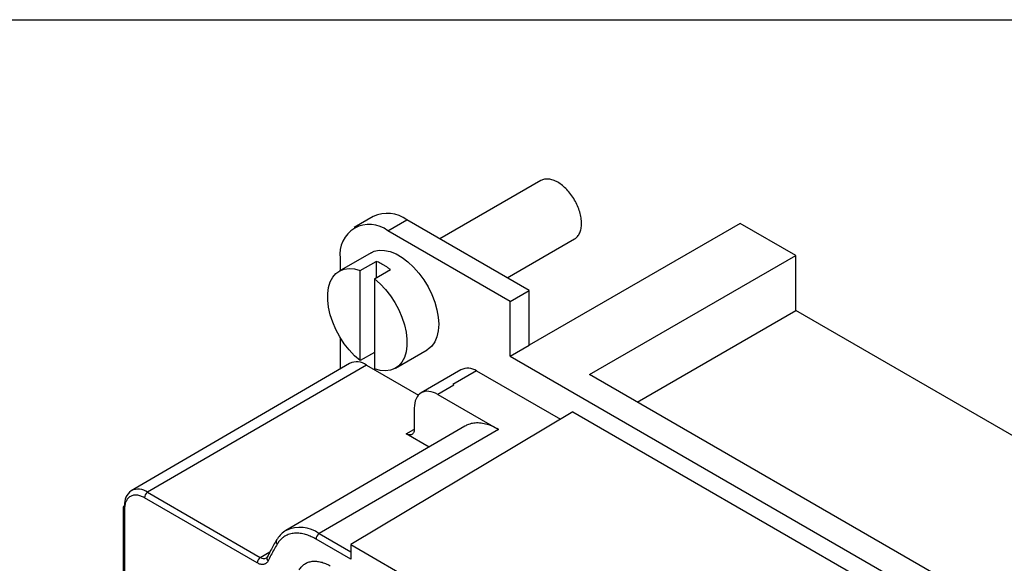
# Model space of a CAD drawing. Header units: millimetres. Extents: x 6 to 273, y 6 to 210.
# Tile 8 of 9: x 199 to 243, y 185 to 210. Entities that reach past the tile are written whole.
import ezdxf

# ---------------------------------------------------------------- set-up
doc = ezdxf.new("R2010")
doc.units = ezdxf.units.MM
doc.linetypes.add('SLD-Solid', pattern=[0])
doc.layers.add('TEXT', color=140, linetype='SLD-Solid', lineweight=25)

msp = doc.modelspace()

# ---------------------------------------------------------------- linework, layer by layer
for p, q in [((222.367, 202.379), (217.869, 199.782)), ((214.896, 200.781), (214.048, 200.291)), ((215.548, 200.143), (216.396, 200.633)), ((221.844, 197.488), (216.396, 200.633)), ((220.995, 196.998), (215.548, 200.143)), ((231.248, 200.467), (221.844, 195.038)), ((233.723, 199.039), (231.248, 200.467)), ((220.869, 198.05), (223.866, 199.78)), ((214.796, 199.163), (213.381, 198.346)), ((213.426, 198.918), (213.426, 198.372)), ((214.313, 198.373), (215.02, 198.781)), ((215.02, 198.781), (215.02, 198.046)), ((224.531, 193.732), (233.723, 199.039)), ((233.723, 196.589), (233.723, 199.039)), ((214.313, 194.357), (214.313, 198.373)), ((214.949, 198.005), (215.657, 198.414)), ((214.949, 198.005), (214.949, 193.989)), ((220.995, 196.998), (221.844, 197.488)), ((221.844, 195.038), (221.844, 197.488)), ((220.995, 194.548), (220.995, 196.998)), ((226.652, 192.507), (233.723, 196.589)), ((257.057, 183.118), (233.723, 196.589)), ((213.426, 195.383), (213.426, 193.989)), ((215.881, 194.016), (217.295, 194.832)), ((220.995, 194.548), (221.844, 195.038)), ((214.949, 194.724), (214.313, 194.357)), ((220.995, 194.548), (251.401, 176.996)), ((213.844, 194.233), (204.111, 188.559)), ((214.596, 194.16), (204.838, 188.488)), ((214.596, 194.16), (216.914, 192.822)), ((218.794, 193.948), (217.032, 192.92)), ((219.496, 193.903), (218.437, 193.287)), ((219.496, 193.903), (223.236, 191.744)), ((249.987, 179.037), (224.531, 193.732)), ((218.486, 193.259), (217.779, 192.848)), ((218.437, 193.287), (218.486, 193.259)), ((217.779, 192.848), (220.477, 191.29)), ((216.724, 192.239), (216.724, 191.3)), ((223.788, 192.074), (213.89, 186.16)), ((223.788, 192.074), (248.608, 177.746)), ((218.978, 191.436), (211.007, 186.789)), ((220.477, 191.29), (212.486, 186.645)), ((216.365, 191.092), (216.709, 191.292)), ((217.381, 190.505), (216.365, 191.092)), ((209.722, 185.343), (204.698, 188.243)), ((204.838, 188.488), (209.863, 185.587)), ((203.754, 187.814), (203.754, 175.565)), ((203.812, 187.732), (203.812, 175.484)), ((212.486, 186.645), (213.89, 185.835)), ((213.89, 185.508), (212.345, 186.4)), ((213.89, 186.16), (213.89, 185.508)), ((213.89, 186.16), (238.709, 171.832)), ((209.863, 185.587), (210.291, 185.836))]:
    msp.add_line(p, q)
at = {"flags": 128}
for points in [[(214.796, 199.163), (214.943, 199.23), (215.162, 199.276), (215.4, 199.271), (215.652, 199.215), (215.913, 199.109), (216.178, 198.957), (216.439, 198.761), (216.691, 198.525), (216.929, 198.255), (217.148, 197.957), (217.341, 197.638), (217.506, 197.304), (217.638, 196.964), (217.735, 196.624), (217.793, 196.293), (217.813, 195.977), (217.793, 195.684), (217.735, 195.421), (217.638, 195.192), (217.506, 195.004), (217.341, 194.861), (217.295, 194.832)], [(214.313, 194.357), (214.063, 194.576), (213.825, 194.83), (213.604, 195.112), (213.406, 195.418), (213.233, 195.739), (213.09, 196.071), (212.98, 196.404), (212.906, 196.733), (212.868, 197.05), (212.868, 197.348), (212.906, 197.622), (212.98, 197.864), (213.09, 198.071), (213.233, 198.237), (213.406, 198.36), (213.604, 198.436), (213.825, 198.463), (214.063, 198.442), (214.313, 198.373)], [(214.949, 198.005), (215.2, 197.786), (215.437, 197.532), (215.658, 197.25), (215.857, 196.944), (216.03, 196.623), (216.172, 196.292), (216.282, 195.958), (216.357, 195.629), (216.394, 195.313), (216.394, 195.014), (216.357, 194.741), (216.282, 194.498), (216.172, 194.291), (216.03, 194.125), (215.857, 194.003), (215.658, 193.927), (215.437, 193.899), (215.2, 193.92), (214.949, 193.989)], [(210.167, 185.595), (210.173, 185.607), (210.182, 185.619)]]:
    msp.add_lwpolyline(points, dxfattribs=at)
for centre, radius, start, end in [((215.519, 199.422), 1.495, 54.0761, 114.6134), ((214.725, 199.117), 1.314, 51.2818, 188.729), ((214.158, 193.565), 0.739, 53.6858, 115.1934), ((219.104, 193.295), 0.723, 57.1137, 115.3897), ((204.54, 187.966), 0.731, 125.8986, 185.6029), ((204.415, 187.912), 0.715, 53.6858, 115.1934), ((205.005, 188.229), 0.308, 122.7306, 177.3848), ((203.854, 187.804), 0.1, 114.5757, 174.3723), ((203.852, 187.822), 0.0986, 185.0291, 246.291), ((211.543, 185.881), 1.055, 120.5773, 149.9651), ((211.623, 185.444), 1.479, 54.2806, 114.5986), ((212.652, 186.386), 0.308, 122.7306, 177.3848), ((210.729, 186.293), 0.161, 154.0629, 224.9129), ((210.692, 186.3), 0.125, 119.6679, 149.4253), ((210.029, 185.328), 0.308, 122.7306, 177.3848), ((210.023, 185.808), 0.272, 234.0003, 294.8789), ((210.31, 185.54), 0.154, 158.9422, 227.1911)]:
    msp.add_arc(centre, radius, start, end)
for points, knots in [([(223.866, 199.78), (223.866, 199.78), (223.92, 199.8), (224.002, 199.886), (224.103, 200.037), (224.163, 200.235), (224.184, 200.463), (224.163, 200.716), (224.103, 200.982), (224.004, 201.252), (223.871, 201.515), (223.71, 201.762), (223.525, 201.983), (223.325, 202.168), (223.117, 202.312), (222.908, 202.409), (222.708, 202.454), (222.522, 202.449), (222.418, 202.402), (222.367, 202.379)], [0, 0, 0, 0, 0.000026, 0.062526, 0.125026, 0.187526, 0.250026, 0.312526, 0.375026, 0.437526, 0.500026, 0.562526, 0.625026, 0.687526, 0.750026, 0.812526, 0.875026, 0.937526, 1, 1, 1, 1]), ([(215.657, 198.414), (215.621, 198.441), (215.551, 198.495), (215.445, 198.567), (215.338, 198.632), (215.232, 198.69), (215.126, 198.74), (215.055, 198.767), (215.02, 198.781)], [0, 0, 0, 0, 0.167688, 0.334152, 0.5, 0.665848, 0.832312, 1, 1, 1, 1]), ([(217.779, 192.848), (217.641, 192.927), (217.503, 192.975), (217.248, 193), (217.131, 192.978), (216.936, 192.865), (216.858, 192.775), (216.752, 192.542), (216.724, 192.398), (216.724, 192.239)], [0, 0, 0, 0, 0.25, 0.25, 0.5, 0.5, 0.75, 0.75, 1, 1, 1, 1]), ([(220.477, 191.29), (220.38, 191.341), (220.187, 191.444), (219.903, 191.537), (219.629, 191.583), (219.373, 191.576), (219.153, 191.528), (219.032, 191.46), (218.98, 191.431)], [0, 0, 0, 0, 0.17384, 0.347679, 0.521519, 0.695359, 0.869198, 1, 1, 1, 1]), ([(216.724, 191.3), (216.724, 191.283), (216.723, 191.248), (216.714, 191.202), (216.697, 191.152), (216.668, 191.103), (216.621, 191.064), (216.564, 191.043), (216.5, 191.042), (216.433, 191.057), (216.387, 191.08), (216.365, 191.092)], [0, 0, 0, 0, 0.080118, 0.159743, 0.240152, 0.369787, 0.500092, 0.629727, 0.760033, 0.879853, 1, 1, 1, 1]), ([(204.698, 188.243), (204.67, 188.258), (204.614, 188.289), (204.531, 188.322), (204.45, 188.347), (204.341, 188.367), (204.208, 188.364), (204.067, 188.312), (203.952, 188.217), (203.871, 188.081), (203.821, 187.92), (203.815, 187.794), (203.812, 187.732)], [0, 0, 0, 0, 0.060272, 0.120038, 0.179837, 0.240209, 0.370033, 0.500131, 0.629956, 0.760054, 0.87996, 1, 1, 1, 1]), ([(212.345, 186.4), (212.31, 186.42), (212.241, 186.459), (212.136, 186.509), (212.033, 186.553), (211.93, 186.589), (211.775, 186.635), (211.57, 186.67), (211.329, 186.664), (211.107, 186.611), (210.932, 186.521), (210.799, 186.415), (210.699, 186.308), (210.643, 186.223), (210.615, 186.18)], [0, 0, 0, 0, 0.049177, 0.098156, 0.147077, 0.196085, 0.24532, 0.372585, 0.500025, 0.62729, 0.754731, 0.836557, 0.918093, 1, 1, 1, 1]), ([(210.587, 186.362), (210.497, 186.211), (210.349, 185.964), (210.221, 185.697), (210.171, 185.593)], [0, 0, 0, 0, 0.612488, 1, 1, 1, 1]), ([(210.615, 186.18), (210.567, 186.099), (210.472, 185.937), (210.335, 185.686), (210.249, 185.513), (210.206, 185.427)], [0, 0, 0, 0, 0.333355, 0.666645, 1, 1, 1, 1]), ([(210.206, 185.427), (210.197, 185.411), (210.179, 185.379), (210.145, 185.34), (210.106, 185.309), (210.061, 185.287), (210.007, 185.272), (209.943, 185.268), (209.871, 185.279), (209.797, 185.303), (209.747, 185.329), (209.722, 185.343)], [0, 0, 0, 0, 0.100903, 0.200013, 0.298682, 0.398281, 0.500142, 0.626293, 0.755371, 0.87697, 1, 1, 1, 1]), ([(211.6, 185.034), (211.617, 185.06), (211.65, 185.112), (211.707, 185.179), (211.769, 185.239), (211.861, 185.31), (211.991, 185.377), (212.168, 185.419), (212.36, 185.424), (212.562, 185.388), (212.769, 185.32), (212.907, 185.246), (212.977, 185.209)], [0, 0, 0, 0, 0.06143, 0.122611, 0.183821, 0.245336, 0.372592, 0.500068, 0.627324, 0.7548, 0.877343, 1, 1, 1, 1])]:
    msp.add_open_spline(points, degree=3, knots=knots)
at = {"layer": 'TEXT'}
msp.add_line((6.35, 209.55), (273.05, 209.55), dxfattribs=at)

doc.saveas('drawing.dxf')
